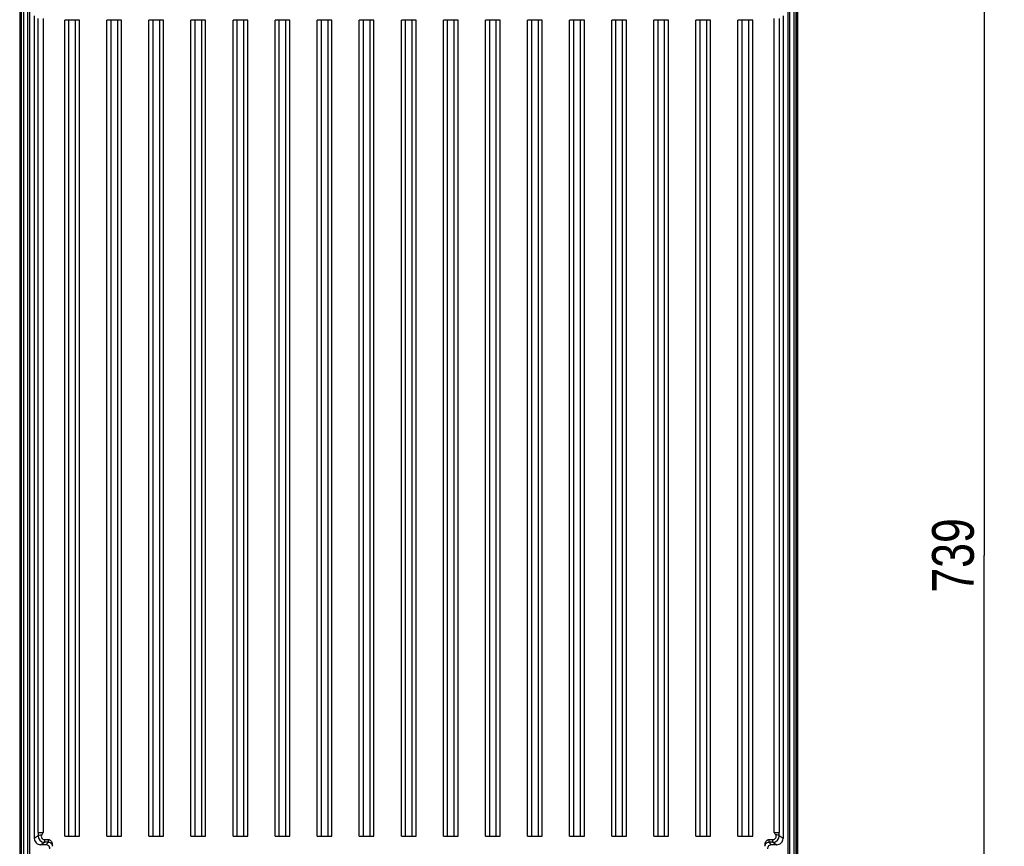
# Model space of a CAD drawing. Header units: inches. Extents: x 0 to 166, y 0 to 117.
# Tile 64 of 73: x 110 to 129, y 51 to 66. Entities that reach past the tile are written whole.
import ezdxf

# ---------------------------------------------------------------- set-up
doc = ezdxf.new("R2010")
doc.units = ezdxf.units.IN
doc.header["$LTSCALE"] = 9.105315
doc.header["$MEASUREMENT"] = 0
doc.layers.get('0').update_dxf_attribs({"linetype": 'CONTINUOUS'})
doc.styles.get("Standard").update_dxf_attribs({"font": 'txt', "width": 0.8})
doc.dimstyles.new('DIMSTYLE_1', dxfattribs={"dimtxt": 0.78125, "dimasz": 0.7, "dimexe": 0.18, "dimexo": 0.0625, "dimgap": 0.09, "dimtad": 1, "dimdec": 0, "dimzin": 4, "dimdsep": 46, "dimtxsty": 'STANDARD', "dimblk": '_FILLED', "dimblk1": '_FILLED', "dimblk2": '_FILLED', "dimcen": 0.09, "dimadec": 0, "dimazin": 0, "dimtfac": 1, "dimtdec": 0, "dimtofl": 0, "dimtmove": 0, "dimatfit": 3, "dimldrblk": '_FILLED', "dimfxl": 1, "dimtolj": 1, "dimtzin": 4, "dimarcsym": 0})

# ---------------------------------------------------------------- blocks, each defined once
blk = doc.blocks.new('_FILLED')
at = {"color": 0, "linetype": 'BYBLOCK'}
blk.add_solid([(0, 0), (-1, 0.143), (-1, -0.143)], dxfattribs=at)
blk = doc.blocks.new('*D16')
at = {"color": 7, "linetype": 'CONTINUOUS'}
for p, q in [((125.426, 70.567), (128.694, 70.567)), ((128.319, 70.567), (128.319, 56.02)), ((128.319, 41.472), (128.319, 56.02)), ((125.334, 41.472), (128.694, 41.472))]:
    blk.add_line(p, q, dxfattribs=at)
at = {"color": 7, "linetype": 'CONTINUOUS', "xscale": 0.7, "yscale": 0.7, "zscale": 0.7}
for p, rotation in [((128.319, 70.567), 90), ((128.319, 41.472), 270)]:
    blk.add_blockref('_FILLED', p, dxfattribs=dict(at, rotation=rotation))
at = {"color": 7, "linetype": 'CONTINUOUS', "insert": (127.342, 56.02), "char_height": 0.7812, "width": 1.875, "attachment_point": 2, "rotation": 90, "line_spacing_factor": 0.9}
blk.add_mtext('739', dxfattribs=at)

msp = doc.modelspace()

# ---------------------------------------------------------------- linework, layer by layer
at = {"color": 7, "linetype": 'CONTINUOUS'}
for p, q in [((110.268, 71.198), (110.268, 42.038)), ((124.828, 42.038), (124.828, 71.198)), ((110.419, 43.867), (110.419, 69.275)), ((110.449, 69.268), (110.449, 43.874)), ((124.646, 43.874), (124.646, 69.268)), ((124.676, 69.275), (124.676, 43.867)), ((110.276, 42.399), (110.276, 69.089)), ((110.3, 42.399), (110.3, 69.089)), ((110.336, 69.089), (110.336, 42.399)), ((124.759, 42.399), (124.759, 69.089)), ((124.795, 69.089), (124.795, 42.399)), ((124.819, 69.089), (124.819, 42.399)), ((110.541, 66.118), (110.541, 50.724)), ((110.612, 50.837), (110.612, 66.071)), ((110.71, 66.071), (110.71, 50.837)), ((111.111, 50.764), (111.111, 66.039)), ((111.386, 66.039), (111.111, 66.039)), ((111.189, 50.764), (111.189, 66.039)), ((111.307, 66.039), (111.307, 50.764)), ((111.386, 50.764), (111.386, 66.039)), ((111.898, 50.764), (111.898, 66.039)), ((112.174, 66.039), (111.898, 66.039)), ((111.977, 50.764), (111.977, 66.039)), ((112.095, 66.039), (112.095, 50.764)), ((112.174, 50.764), (112.174, 66.039)), ((112.685, 50.764), (112.685, 66.039)), ((112.759, 66.039), (112.685, 66.039)), ((112.764, 50.764), (112.764, 66.039)), ((112.961, 66.039), (112.764, 66.039)), ((112.882, 66.039), (112.882, 50.764)), ((112.961, 50.764), (112.961, 66.039)), ((113.473, 50.764), (113.473, 66.039)), ((113.748, 66.039), (113.473, 66.039)), ((113.552, 50.764), (113.552, 66.039)), ((113.67, 66.039), (113.67, 50.764)), ((113.748, 50.764), (113.748, 66.039)), ((114.26, 50.764), (114.26, 66.039)), ((114.536, 66.039), (114.26, 66.039)), ((114.339, 50.764), (114.339, 66.039)), ((114.457, 66.039), (114.457, 50.764)), ((114.536, 50.764), (114.536, 66.039)), ((115.048, 50.764), (115.048, 66.039)), ((115.323, 66.039), (115.048, 66.039)), ((115.126, 50.764), (115.126, 66.039)), ((115.244, 66.039), (115.244, 50.764)), ((115.323, 50.764), (115.323, 66.039)), ((115.835, 50.764), (115.835, 66.039)), ((116.111, 66.039), (115.835, 66.039)), ((115.914, 50.764), (115.914, 66.039)), ((116.032, 66.039), (116.032, 50.764)), ((116.111, 50.764), (116.111, 66.039)), ((116.622, 50.764), (116.622, 66.039)), ((116.898, 66.039), (116.622, 66.039)), ((116.701, 50.764), (116.701, 66.039)), ((116.819, 66.039), (116.819, 50.764)), ((116.898, 50.764), (116.898, 66.039)), ((117.41, 50.764), (117.41, 66.039)), ((117.685, 66.039), (117.41, 66.039)), ((117.489, 50.764), (117.489, 66.039)), ((117.607, 66.039), (117.607, 50.764)), ((117.685, 50.764), (117.685, 66.039)), ((118.197, 50.764), (118.197, 66.039)), ((118.473, 66.039), (118.197, 66.039)), ((118.276, 50.764), (118.276, 66.039)), ((118.394, 66.039), (118.394, 50.764)), ((118.473, 50.764), (118.473, 66.039)), ((118.985, 50.764), (118.985, 66.039)), ((119.26, 66.039), (118.985, 66.039)), ((119.063, 50.764), (119.063, 66.039)), ((119.181, 66.039), (119.181, 50.764)), ((119.26, 50.764), (119.26, 66.039)), ((119.772, 50.764), (119.772, 66.039)), ((120.048, 66.039), (119.772, 66.039)), ((119.851, 50.764), (119.851, 66.039)), ((119.969, 66.039), (119.969, 50.764)), ((120.048, 50.764), (120.048, 66.039)), ((120.559, 50.764), (120.559, 66.039)), ((120.835, 66.039), (120.559, 66.039)), ((120.638, 50.764), (120.638, 66.039)), ((120.756, 66.039), (120.756, 50.764)), ((120.835, 50.764), (120.835, 66.039)), ((121.347, 50.764), (121.347, 66.039)), ((121.622, 66.039), (121.347, 66.039)), ((121.426, 50.764), (121.426, 66.039)), ((121.544, 66.039), (121.544, 50.764)), ((121.622, 50.764), (121.622, 66.039)), ((122.134, 50.764), (122.134, 66.039)), ((122.331, 66.039), (122.134, 66.039)), ((122.213, 50.764), (122.213, 66.039)), ((122.331, 66.039), (122.331, 50.764)), ((122.41, 66.039), (122.336, 66.039)), ((122.41, 50.764), (122.41, 66.039)), ((122.922, 50.764), (122.922, 66.039)), ((123.197, 66.039), (122.922, 66.039)), ((123, 50.764), (123, 66.039)), ((123.118, 66.039), (123.118, 50.764)), ((123.197, 50.764), (123.197, 66.039)), ((123.709, 50.764), (123.709, 66.039)), ((123.985, 66.039), (123.709, 66.039)), ((123.788, 50.764), (123.788, 66.039)), ((123.906, 66.039), (123.906, 50.764)), ((123.985, 50.764), (123.985, 66.039)), ((124.385, 50.837), (124.385, 66.071)), ((124.483, 66.071), (124.483, 50.837)), ((124.554, 66.118), (124.554, 50.724)), ((110.612, 50.772), (110.541, 50.724)), ((110.612, 50.837), (110.71, 50.837)), ((110.73, 50.704), (110.73, 50.654)), ((110.73, 50.704), (110.804, 50.704)), ((110.804, 50.654), (110.804, 50.704)), ((111.111, 50.764), (111.386, 50.764)), ((111.898, 50.764), (112.174, 50.764)), ((112.685, 50.764), (112.961, 50.764)), ((113.473, 50.764), (113.748, 50.764)), ((114.26, 50.764), (114.536, 50.764)), ((115.048, 50.764), (115.323, 50.764)), ((115.835, 50.764), (116.111, 50.764)), ((116.622, 50.764), (116.898, 50.764)), ((117.41, 50.764), (117.685, 50.764)), ((118.197, 50.764), (118.473, 50.764)), ((118.985, 50.764), (119.26, 50.764)), ((119.772, 50.764), (120.048, 50.764)), ((120.559, 50.764), (120.835, 50.764)), ((121.347, 50.764), (121.622, 50.764)), ((122.134, 50.764), (122.41, 50.764)), ((122.922, 50.764), (123.197, 50.764)), ((123.709, 50.764), (123.985, 50.764)), ((124.291, 50.704), (124.365, 50.704)), ((124.291, 50.654), (124.291, 50.704)), ((124.365, 50.654), (124.365, 50.704)), ((124.385, 50.837), (124.483, 50.837)), ((124.554, 50.724), (124.483, 50.772)), ((110.659, 50.606), (110.73, 50.654)), ((110.756, 50.606), (110.659, 50.606)), ((110.804, 50.654), (110.73, 50.654)), ((110.804, 50.654), (110.756, 50.606)), ((124.365, 50.654), (124.291, 50.654)), ((124.339, 50.606), (124.291, 50.654)), ((124.436, 50.606), (124.339, 50.606)), ((124.365, 50.654), (124.436, 50.606))]:
    msp.add_line(p, q, dxfattribs=at)
for centre, radius, start, end in [((110.659, 50.724), 0.118, 180.0012, 270.0132), ((121.606, 50.837), 10.994, 179.9978, 180.338), ((110.73, 50.772), 0.118, 180.1174, 269.9845), ((124.365, 50.772), 0.118, 270.0157, 359.8824), ((124.436, 50.724), 0.118, 269.9867, 359.9989), ((113.974, 50.835), 10.509, 359.6541, 0.01), ((110.756, 50.527), 0.0787, 359.9956, 90.004), ((110.805, 50.577), 0.079, 0.0254, 13.7994), ((124.29, 50.577), 0.079, 166.1986, 179.9742), ((124.294, 50.571), 0.0848, 149.8572, 163.083), ((124.339, 50.527), 0.0787, 89.996, 180.0044)]:
    msp.add_arc(centre, radius, start, end, dxfattribs=at)
for points, knots in [([(110.612, 50.772), (110.613, 50.78), (110.643, 50.788), (110.663, 50.791), (110.679, 50.792)], [0, 0, 0, 0, 0.320859, 1, 1, 1, 1]), ([(110.679, 50.792), (110.669, 50.776), (110.668, 50.727), (110.711, 50.704), (110.73, 50.704)], [0, 0, 0, 0, 0.497913, 1, 1, 1, 1]), ([(110.804, 50.704), (110.827, 50.704), (110.877, 50.67), (110.876, 50.619), (110.882, 50.595)], [0, 0, 0, 0, 0.487966, 1, 1, 1, 1]), ([(124.213, 50.595), (124.219, 50.619), (124.218, 50.67), (124.268, 50.704), (124.291, 50.704)], [0, 0, 0, 0, 0.512043, 1, 1, 1, 1]), ([(124.365, 50.704), (124.385, 50.704), (124.427, 50.727), (124.426, 50.776), (124.416, 50.792)], [0, 0, 0, 0, 0.502155, 1, 1, 1, 1]), ([(124.483, 50.772), (124.482, 50.78), (124.452, 50.788), (124.432, 50.791), (124.416, 50.792)], [0, 0, 0, 0, 0.320854, 1, 1, 1, 1]), ([(110.804, 50.654), (110.816, 50.654), (110.85, 50.647), (110.875, 50.617), (110.882, 50.595)], [0, 0, 0, 0, 0.341854, 1, 1, 1, 1]), ([(124.221, 50.613), (124.224, 50.618), (124.24, 50.641), (124.269, 50.654), (124.291, 50.654)], [0, 0, 0, 0, 0.194184, 1, 1, 1, 1])]:
    msp.add_open_spline(points, degree=3, knots=knots, dxfattribs=at)
for points in [[(110.71, 50.837), (110.7, 50.822), (110.689, 50.808), (110.679, 50.792)], [(124.416, 50.792), (124.406, 50.808), (124.395, 50.822), (124.385, 50.837)]]:
    msp.add_open_spline(points, degree=3, dxfattribs=at)

# ---------------------------------------------------------------- dimensions: what is measured, and where the dimension line sits
dim = msp.add_linear_dim(base=(128.319, 41.472), p1=(125.426, 70.567), p2=(125.334, 41.472), angle=270, dimstyle='DIMSTYLE_1', dxfattribs=at)
dim.commit()
dim.dimension.update_dxf_attribs({"geometry": '*D16', "text_midpoint": (128.153, 55.181), "dimtype": 160})

doc.saveas('drawing.dxf')
